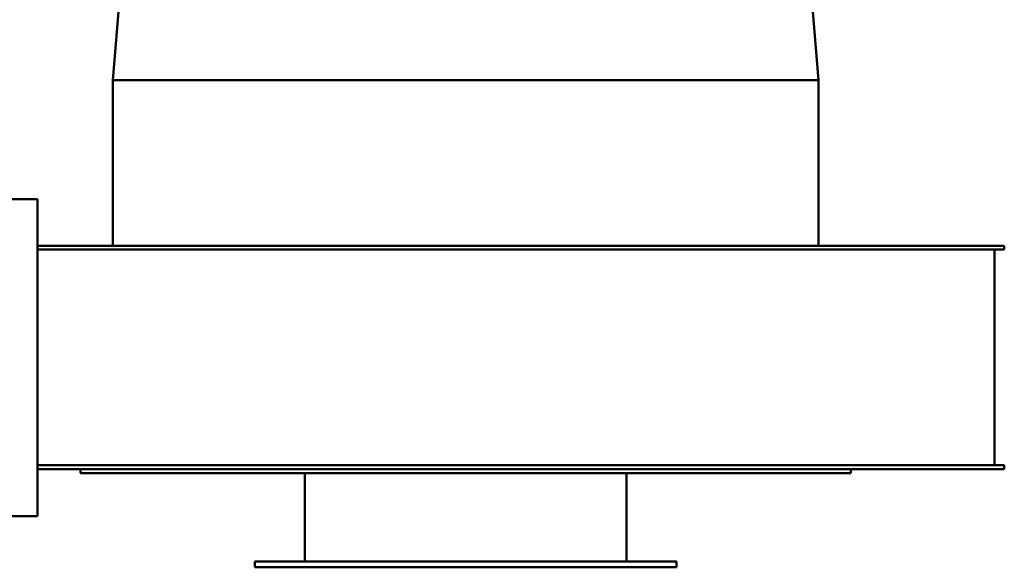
# Model space of a CAD drawing. Header units: millimetres. Extents: x 179 to 1081, y 166 to 725.
# Tile 2 of 4: x 578 to 1081, y 166 to 446. Entities that reach past the tile are written whole.
import ezdxf

# ---------------------------------------------------------------- set-up
doc = ezdxf.new("R2010")
doc.units = ezdxf.units.MM
doc.header["$LTSCALE"] = 3
doc.layers.add('Widoczne (ISO)', color=7, linetype='Continuous', lineweight=50)

msp = doc.modelspace()

# ---------------------------------------------------------------- linework, layer by layer
at = {"layer": 'Widoczne (ISO)'}
for p, q in [((644.55, 639.25), (625.84, 414.75)), ((967.13, 639.25), (985.84, 414.75)), ((805.71, 414.75), (625.84, 414.75)), ((625.84, 414.75), (625.84, 330.25)), ((985.84, 414.75), (805.71, 414.75)), ((985.84, 414.75), (985.84, 330.25)), ((179.34, 354), (587.34, 354)), ((587.34, 192.25), (587.34, 354)), ((781.49, 330.25), (587.34, 330.25)), ((587.34, 328.25), (781.49, 328.25)), ((781.49, 330.25), (1044.58, 330.25)), ((1044.58, 328.25), (781.49, 328.25)), ((1044.58, 330.25), (1080.66, 330.25)), ((1080.66, 328.25), (1044.58, 328.25)), ((1075.66, 218.25), (1075.66, 328.25)), ((1080.66, 328.25), (1080.66, 330.25)), ((781.49, 218.25), (587.34, 218.25)), ((587.34, 216.25), (781.49, 216.25)), ((609.34, 216.25), (609.34, 214.25)), ((781.49, 218.25), (1044.58, 218.25)), ((1044.58, 216.25), (781.49, 216.25)), ((1002.34, 216.25), (1002.34, 214.25)), ((1044.58, 218.25), (1080.66, 218.25)), ((1080.66, 216.25), (1044.58, 216.25)), ((1080.66, 216.25), (1080.66, 218.25)), ((1002.34, 214.25), (609.34, 214.25)), ((723.84, 214.25), (723.84, 169.25)), ((887.84, 214.25), (887.84, 169.25)), ((587.34, 192.25), (314.91, 192.25)), ((913.34, 169.25), (698.34, 169.25)), ((698.34, 169.25), (698.34, 166.25)), ((913.34, 166.25), (698.34, 166.25)), ((913.34, 169.25), (913.34, 166.25))]:
    msp.add_line(p, q, dxfattribs=at)

doc.saveas('drawing.dxf')
